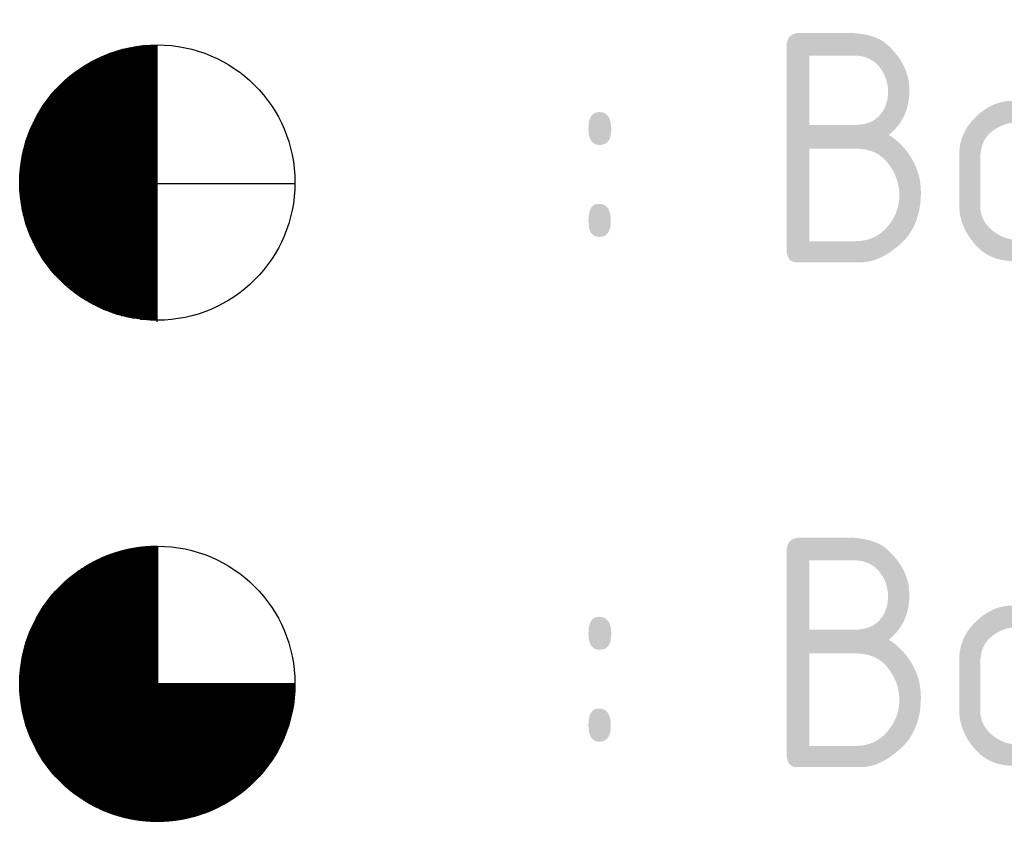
# Model space of a CAD drawing. Extents: x 158343 to 162498, y 431347 to 434500.
# Tile 12 of 220: x 160208.12 to 160218.85, y 432665.46 to 432674.45. Entities that reach past the tile are written whole.
import ezdxf

# ---------------------------------------------------------------- set-up
doc = ezdxf.new("R2010")
doc.units = 0
doc.header["$LTSCALE"] = 10
doc.header["$MEASUREMENT"] = 0
doc.layers.get('0').update_dxf_attribs({"color": 1, "linetype": 'CONTINUOUS'})
doc.layers.add('BORINGEN-WATERBODEM', color=5, linetype='CONTINUOUS')
doc.layers.add('LEGENDA', color=7, linetype='CONTINUOUS')
doc.styles.add('ISO', font='isocp.shx')
doc.styles.add('ROMAND', font='ROMAND.shx', dxfattribs={"height": 1})

# ---------------------------------------------------------------- blocks, each defined once
blk = doc.blocks.new('boring-driekwart')
h = blk.add_hatch()
h.set_pattern_fill('ANSI37', color=256, scale=0.02, style=0)
h.set_pattern_definition([(45, (-9.739525, 1.0188128), (-0.00176776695, 0.00176776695), []), (135, (-9.739525, 1.0188128), (-0.00176776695, -0.00176776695), [])])
h.paths.add_polyline_path([(0, 0), (0, 1.5, 0.414214), (-1.5, 0)])
h.paths.add_polyline_path([(0, 0), (-1.5, 0, 0.414214), (0, -1.5)])
h.paths.add_polyline_path([(0, 0), (0, -1.5, 0.414214), (1.5, 0)])
for p, q in [((0, 1.5), (0, -1.5)), ((1.5, 0), (-1.5, 0))]:
    blk.add_line(p, q)
blk.add_circle((0, 0), 1.5)
at = {"style": 'ROMAND', "width": 1.5}
blk.add_attdef('NR?', (2.093, 2.406, 0.1), '', height=1.5, dxfattribs=at)
blk = doc.blocks.new('*X37')
at = {"color": 0}
for p, q in [((-69.557, 39.7), (-64.078, 39.7)), ((-69.556, 39.65), (-64.078, 39.65)), ((-69.555, 39.6), (-64.078, 39.6)), ((-69.553, 39.55), (-64.078, 39.55)), ((-69.551, 39.5), (-64.078, 39.5)), ((-69.55, 39.477), (-69.55, 39.712)), ((-69.549, 39.45), (-64.078, 39.45)), ((-69.546, 39.4), (-64.078, 39.4)), ((-69.5, 38.966), (-69.5, 39.712)), ((-69.45, 38.676), (-69.45, 39.712)), ((-69.4, 38.451), (-69.4, 39.712)), ((-69.35, 38.262), (-69.35, 39.712)), ((-69.3, 38.095), (-69.3, 39.712)), ((-69.25, 37.944), (-69.25, 39.712)), ((-69.2, 37.807), (-69.2, 39.712)), ((-69.15, 37.68), (-69.15, 39.712)), ((-69.1, 37.561), (-69.1, 39.712)), ((-69.05, 37.45), (-69.05, 39.712)), ((-69, 37.345), (-69, 39.712)), ((-68.95, 37.245), (-68.95, 39.712)), ((-68.9, 37.15), (-68.9, 39.712)), ((-68.85, 37.059), (-68.85, 39.712)), ((-68.8, 36.972), (-68.8, 39.712)), ((-68.75, 36.888), (-68.75, 39.712)), ((-68.7, 36.808), (-68.7, 39.712)), ((-68.65, 36.731), (-68.65, 39.712)), ((-68.6, 36.656), (-68.6, 39.712)), ((-68.55, 36.584), (-68.55, 39.712)), ((-68.5, 36.515), (-68.5, 39.712)), ((-68.45, 36.447), (-68.45, 39.712)), ((-68.4, 36.382), (-68.4, 39.712)), ((-68.35, 36.318), (-68.35, 39.712)), ((-68.3, 36.257), (-68.3, 39.712)), ((-68.25, 36.197), (-68.25, 39.712)), ((-68.2, 36.139), (-68.2, 39.712)), ((-68.15, 36.083), (-68.15, 39.712)), ((-68.1, 36.028), (-68.1, 39.712)), ((-68.05, 35.974), (-68.05, 39.712)), ((-68, 35.922), (-68, 39.712)), ((-67.95, 35.871), (-67.95, 39.712)), ((-67.9, 35.822), (-67.9, 39.712)), ((-67.85, 35.774), (-67.85, 39.712)), ((-67.8, 35.727), (-67.8, 39.712)), ((-67.75, 35.681), (-67.75, 39.712)), ((-67.7, 35.636), (-67.7, 39.712)), ((-67.65, 35.592), (-67.65, 39.712)), ((-67.6, 35.55), (-67.6, 39.712)), ((-67.55, 35.508), (-67.55, 39.712)), ((-67.5, 35.468), (-67.5, 39.712)), ((-67.45, 35.428), (-67.45, 39.712)), ((-67.4, 35.389), (-67.4, 39.712)), ((-67.35, 35.351), (-67.35, 39.712)), ((-67.3, 35.314), (-67.3, 39.712)), ((-67.25, 35.278), (-67.25, 39.712)), ((-67.2, 35.243), (-67.2, 39.712)), ((-67.15, 35.209), (-67.15, 39.712)), ((-67.1, 35.175), (-67.1, 39.712)), ((-67.05, 35.142), (-67.05, 39.712)), ((-67, 35.11), (-67, 39.712)), ((-66.95, 35.079), (-66.95, 39.712)), ((-66.9, 35.048), (-66.9, 39.712)), ((-66.85, 35.019), (-66.85, 39.712)), ((-66.8, 34.989), (-66.8, 39.712)), ((-66.75, 34.961), (-66.75, 39.712)), ((-66.7, 34.933), (-66.7, 39.712)), ((-66.65, 34.906), (-66.65, 39.712)), ((-66.6, 34.88), (-66.6, 39.712)), ((-66.55, 34.854), (-66.55, 39.712)), ((-66.5, 34.829), (-66.5, 39.712)), ((-66.45, 34.805), (-66.45, 39.712)), ((-66.4, 34.781), (-66.4, 39.712)), ((-66.35, 34.757), (-66.35, 39.712)), ((-66.3, 34.735), (-66.3, 39.712)), ((-66.25, 34.713), (-66.25, 39.712)), ((-66.2, 34.691), (-66.2, 39.712)), ((-66.15, 34.67), (-66.15, 39.712)), ((-66.1, 34.65), (-66.1, 39.712)), ((-66.05, 34.63), (-66.05, 39.712)), ((-66, 34.611), (-66, 39.712)), ((-65.95, 34.593), (-65.95, 39.712)), ((-65.9, 34.575), (-65.9, 39.712)), ((-65.85, 34.557), (-65.85, 39.712)), ((-65.8, 34.54), (-65.8, 39.712)), ((-65.75, 34.524), (-65.75, 39.712)), ((-65.7, 34.508), (-65.7, 39.712)), ((-65.65, 34.492), (-65.65, 39.712)), ((-65.6, 34.478), (-65.6, 39.712)), ((-65.55, 34.463), (-65.55, 39.712)), ((-65.5, 34.449), (-65.5, 39.712)), ((-65.45, 34.436), (-65.45, 39.712)), ((-65.4, 34.423), (-65.4, 39.712)), ((-65.35, 34.411), (-65.35, 39.712)), ((-65.3, 34.399), (-65.3, 39.712)), ((-65.25, 34.388), (-65.25, 39.712)), ((-65.2, 34.377), (-65.2, 39.712)), ((-65.15, 34.366), (-65.15, 39.712)), ((-65.1, 34.356), (-65.1, 39.712)), ((-65.05, 34.347), (-65.05, 39.712)), ((-65, 34.338), (-65, 39.712)), ((-64.95, 34.33), (-64.95, 39.712)), ((-64.9, 34.322), (-64.9, 39.712)), ((-64.85, 34.314), (-64.85, 39.712)), ((-64.8, 34.307), (-64.8, 39.712)), ((-64.75, 34.301), (-64.75, 39.712)), ((-64.7, 34.294), (-64.7, 39.712)), ((-64.65, 34.289), (-64.65, 39.712)), ((-64.6, 34.284), (-64.6, 39.712)), ((-64.55, 34.279), (-64.55, 39.712)), ((-64.5, 34.275), (-64.5, 39.712)), ((-64.45, 34.271), (-64.45, 39.712)), ((-64.4, 34.267), (-64.4, 39.712)), ((-64.35, 34.264), (-64.35, 39.712)), ((-64.3, 34.262), (-64.3, 39.712)), ((-64.25, 34.26), (-64.25, 39.712)), ((-64.2, 34.259), (-64.2, 39.712)), ((-64.15, 34.257), (-64.15, 39.712)), ((-64.1, 34.257), (-64.1, 39.712)), ((-69.542, 39.35), (-64.078, 39.35)), ((-69.538, 39.3), (-64.078, 39.3)), ((-69.534, 39.25), (-64.078, 39.25)), ((-69.529, 39.2), (-64.078, 39.2)), ((-69.524, 39.15), (-64.078, 39.15)), ((-69.518, 39.1), (-64.078, 39.1)), ((-69.512, 39.05), (-64.078, 39.05)), ((-69.505, 39), (-64.078, 39)), ((-69.498, 38.95), (-64.078, 38.95)), ((-69.49, 38.9), (-64.078, 38.9)), ((-69.482, 38.85), (-64.078, 38.85)), ((-69.473, 38.8), (-64.078, 38.8)), ((-69.464, 38.75), (-64.078, 38.75)), ((-69.455, 38.7), (-64.078, 38.7)), ((-69.445, 38.65), (-64.078, 38.65)), ((-69.434, 38.6), (-64.078, 38.6)), ((-69.423, 38.55), (-64.078, 38.55)), ((-69.412, 38.5), (-64.078, 38.5)), ((-69.4, 38.45), (-64.078, 38.45)), ((-69.387, 38.4), (-64.078, 38.4)), ((-69.374, 38.35), (-64.078, 38.35)), ((-69.361, 38.3), (-64.078, 38.3)), ((-69.347, 38.25), (-64.078, 38.25)), ((-69.332, 38.2), (-64.078, 38.2)), ((-69.317, 38.15), (-64.078, 38.15)), ((-69.302, 38.1), (-64.078, 38.1)), ((-69.286, 38.05), (-64.078, 38.05)), ((-69.269, 38), (-64.078, 38)), ((-69.252, 37.95), (-64.078, 37.95)), ((-69.234, 37.9), (-64.078, 37.9)), ((-69.216, 37.85), (-64.078, 37.85)), ((-69.197, 37.8), (-64.078, 37.8)), ((-69.178, 37.75), (-64.078, 37.75)), ((-69.158, 37.7), (-64.078, 37.7)), ((-69.138, 37.65), (-64.078, 37.65)), ((-69.117, 37.6), (-64.078, 37.6)), ((-69.095, 37.55), (-64.078, 37.55)), ((-69.073, 37.5), (-64.078, 37.5)), ((-69.05, 37.45), (-64.078, 37.45)), ((-69.027, 37.4), (-64.078, 37.4)), ((-69.003, 37.35), (-64.078, 37.35)), ((-68.978, 37.3), (-64.078, 37.3)), ((-68.953, 37.25), (-64.078, 37.25)), ((-68.927, 37.2), (-64.078, 37.2)), ((-68.9, 37.15), (-64.078, 37.15)), ((-68.873, 37.1), (-64.078, 37.1)), ((-68.845, 37.05), (-64.078, 37.05)), ((-68.816, 37), (-64.078, 37)), ((-68.787, 36.95), (-64.078, 36.95)), ((-68.757, 36.9), (-64.078, 36.9)), ((-68.726, 36.85), (-64.078, 36.85)), ((-68.695, 36.8), (-64.078, 36.8)), ((-68.663, 36.75), (-64.078, 36.75)), ((-68.63, 36.7), (-64.078, 36.7)), ((-68.596, 36.65), (-64.078, 36.65)), ((-68.561, 36.6), (-64.078, 36.6)), ((-68.526, 36.55), (-64.078, 36.55)), ((-68.489, 36.5), (-64.078, 36.5)), ((-68.452, 36.45), (-64.078, 36.45)), ((-68.414, 36.4), (-64.078, 36.4)), ((-68.375, 36.35), (-64.078, 36.35)), ((-68.335, 36.3), (-64.078, 36.3)), ((-68.294, 36.25), (-64.078, 36.25)), ((-68.252, 36.2), (-64.078, 36.2)), ((-68.209, 36.15), (-64.078, 36.15)), ((-68.165, 36.1), (-64.078, 36.1)), ((-68.12, 36.05), (-64.078, 36.05)), ((-68.074, 36), (-64.078, 36)), ((-68.027, 35.95), (-64.078, 35.95)), ((-67.978, 35.9), (-64.078, 35.9)), ((-67.929, 35.85), (-64.078, 35.85)), ((-67.877, 35.8), (-64.078, 35.8)), ((-67.825, 35.75), (-64.078, 35.75)), ((-67.771, 35.7), (-64.078, 35.7)), ((-67.716, 35.65), (-64.078, 35.65)), ((-67.659, 35.6), (-64.078, 35.6)), ((-67.6, 35.55), (-64.078, 35.55)), ((-67.54, 35.5), (-64.078, 35.5)), ((-67.478, 35.45), (-64.078, 35.45)), ((-67.414, 35.4), (-64.078, 35.4)), ((-67.348, 35.35), (-64.078, 35.35)), ((-67.28, 35.3), (-64.078, 35.3)), ((-67.21, 35.25), (-64.078, 35.25)), ((-67.137, 35.2), (-64.078, 35.2)), ((-67.062, 35.15), (-64.078, 35.15)), ((-66.984, 35.1), (-64.078, 35.1)), ((-66.903, 35.05), (-64.078, 35.05)), ((-66.818, 35), (-64.078, 35)), ((-66.73, 34.95), (-64.078, 34.95)), ((-66.638, 34.9), (-64.078, 34.9)), ((-66.542, 34.85), (-64.078, 34.85)), ((-66.441, 34.8), (-64.078, 34.8)), ((-66.334, 34.75), (-64.078, 34.75)), ((-66.22, 34.7), (-64.078, 34.7)), ((-66.1, 34.65), (-64.078, 34.65)), ((-65.97, 34.6), (-64.078, 34.6)), ((-65.829, 34.55), (-64.078, 34.55)), ((-65.675, 34.5), (-64.078, 34.5)), ((-65.502, 34.45), (-64.078, 34.45)), ((-65.304, 34.4), (-64.078, 34.4)), ((-65.066, 34.35), (-64.078, 34.35)), ((-64.746, 34.3), (-64.078, 34.3))]:
    blk.add_line(p, q, dxfattribs=at)
blk = doc.blocks.new('*X36')
at = {"color": 0}
for p, q in [((-65.05, 78.784), (-65.05, 84.239)), ((-65, 78.784), (-65, 84.247)), ((-64.985, 84.25), (-64.078, 84.25)), ((-64.95, 78.784), (-64.95, 84.256)), ((-64.9, 78.784), (-64.9, 84.264)), ((-64.85, 78.784), (-64.85, 84.271)), ((-64.8, 78.784), (-64.8, 84.279)), ((-64.75, 78.784), (-64.75, 84.285)), ((-64.7, 78.784), (-64.7, 84.291)), ((-64.65, 78.784), (-64.65, 84.297)), ((-64.62, 84.3), (-64.078, 84.3)), ((-64.6, 78.784), (-64.6, 84.302)), ((-64.55, 78.784), (-64.55, 84.307)), ((-64.5, 78.784), (-64.5, 84.311)), ((-64.45, 78.784), (-64.45, 84.315)), ((-64.4, 78.784), (-64.4, 84.318)), ((-64.35, 78.784), (-64.35, 84.321)), ((-64.3, 78.784), (-64.3, 84.324)), ((-64.25, 78.784), (-64.25, 84.326)), ((-64.2, 78.784), (-64.2, 84.327)), ((-64.15, 78.784), (-64.15, 84.328)), ((-64.1, 78.784), (-64.1, 84.329)), ((-66.302, 83.85), (-64.078, 83.85)), ((-66.3, 78.784), (-66.3, 83.851)), ((-66.25, 78.784), (-66.25, 83.873)), ((-66.2, 78.784), (-66.2, 83.894)), ((-66.186, 83.9), (-64.078, 83.9)), ((-66.15, 78.784), (-66.15, 83.915)), ((-66.1, 78.784), (-66.1, 83.935)), ((-66.063, 83.95), (-64.078, 83.95)), ((-66.05, 78.784), (-66.05, 83.955)), ((-66, 78.784), (-66, 83.974)), ((-65.95, 78.784), (-65.95, 83.993)), ((-65.931, 84), (-64.078, 84)), ((-65.9, 78.784), (-65.9, 84.011)), ((-65.85, 78.784), (-65.85, 84.028)), ((-65.8, 78.784), (-65.8, 84.045)), ((-65.786, 84.05), (-64.078, 84.05)), ((-65.75, 78.784), (-65.75, 84.062)), ((-65.7, 78.784), (-65.7, 84.078)), ((-65.65, 78.784), (-65.65, 84.093)), ((-65.627, 84.1), (-64.078, 84.1)), ((-65.6, 78.784), (-65.6, 84.108)), ((-65.55, 78.784), (-65.55, 84.122)), ((-65.5, 78.784), (-65.5, 84.136)), ((-65.45, 78.784), (-65.45, 84.15)), ((-65.448, 84.15), (-64.078, 84.15)), ((-65.4, 78.784), (-65.4, 84.162)), ((-65.35, 78.784), (-65.35, 84.175)), ((-65.3, 78.784), (-65.3, 84.187)), ((-65.25, 78.784), (-65.25, 84.198)), ((-65.241, 84.2), (-64.078, 84.2)), ((-65.2, 78.784), (-65.2, 84.209)), ((-65.15, 78.784), (-65.15, 84.219)), ((-65.1, 78.784), (-65.1, 84.229)), ((-67.04, 83.45), (-64.078, 83.45)), ((-67, 78.784), (-67, 83.475)), ((-66.961, 83.5), (-64.078, 83.5)), ((-66.95, 78.784), (-66.95, 83.507)), ((-66.9, 78.784), (-66.9, 83.537)), ((-66.879, 83.55), (-64.078, 83.55)), ((-66.85, 78.784), (-66.85, 83.567)), ((-66.8, 78.784), (-66.8, 83.596)), ((-66.793, 83.6), (-64.078, 83.6)), ((-66.75, 78.784), (-66.75, 83.625)), ((-66.704, 83.65), (-64.078, 83.65)), ((-66.7, 78.784), (-66.7, 83.652)), ((-66.65, 78.784), (-66.65, 83.679)), ((-66.611, 83.7), (-64.078, 83.7)), ((-66.6, 78.784), (-66.6, 83.706)), ((-66.55, 78.784), (-66.55, 83.732)), ((-66.513, 83.75), (-64.078, 83.75)), ((-66.5, 78.784), (-66.5, 83.757)), ((-66.45, 78.784), (-66.45, 83.781)), ((-66.41, 83.8), (-64.078, 83.8)), ((-66.4, 78.784), (-66.4, 83.805)), ((-66.35, 78.784), (-66.35, 83.828)), ((-67.55, 78.784), (-67.55, 83.077)), ((-67.522, 83.1), (-64.078, 83.1)), ((-67.5, 78.784), (-67.5, 83.118)), ((-67.46, 83.15), (-64.078, 83.15)), ((-67.45, 78.784), (-67.45, 83.158)), ((-67.4, 78.784), (-67.4, 83.196)), ((-67.395, 83.2), (-64.078, 83.2)), ((-67.35, 78.784), (-67.35, 83.234)), ((-67.329, 83.25), (-64.078, 83.25)), ((-67.3, 78.784), (-67.3, 83.271)), ((-67.26, 83.3), (-64.078, 83.3)), ((-67.25, 78.784), (-67.25, 83.307)), ((-67.2, 78.784), (-67.2, 83.342)), ((-67.189, 83.35), (-64.078, 83.35)), ((-67.15, 78.784), (-67.15, 83.377)), ((-67.116, 83.4), (-64.078, 83.4)), ((-67.1, 78.784), (-67.1, 83.41)), ((-67.05, 78.784), (-67.05, 83.443)), ((-68, 78.784), (-68, 82.663)), ((-67.964, 82.7), (-64.078, 82.7)), ((-67.95, 78.784), (-67.95, 82.714)), ((-67.914, 82.75), (-64.078, 82.75)), ((-67.9, 78.784), (-67.9, 82.764)), ((-67.862, 82.8), (-64.078, 82.8)), ((-67.85, 78.784), (-67.85, 82.812)), ((-67.81, 82.85), (-64.078, 82.85)), ((-67.8, 78.784), (-67.8, 82.859)), ((-67.755, 82.9), (-64.078, 82.9)), ((-67.75, 78.784), (-67.75, 82.905)), ((-67.7, 78.784), (-67.7, 82.95)), ((-67.699, 82.95), (-64.078, 82.95)), ((-67.65, 78.784), (-67.65, 82.993)), ((-67.642, 83), (-64.078, 83)), ((-67.6, 78.784), (-67.6, 83.036)), ((-67.583, 83.05), (-64.078, 83.05)), ((-68.323, 82.3), (-64.078, 82.3)), ((-68.3, 78.784), (-68.3, 82.329)), ((-68.282, 82.35), (-64.078, 82.35)), ((-68.25, 78.784), (-68.25, 82.388)), ((-68.24, 82.4), (-64.078, 82.4)), ((-68.2, 78.784), (-68.2, 82.446)), ((-68.197, 82.45), (-64.078, 82.45)), ((-68.153, 82.5), (-64.078, 82.5)), ((-68.15, 78.784), (-68.15, 82.503)), ((-68.107, 82.55), (-64.078, 82.55)), ((-68.1, 78.784), (-68.1, 82.558)), ((-68.061, 82.6), (-64.078, 82.6)), ((-68.05, 78.784), (-68.05, 82.611)), ((-68.013, 82.65), (-64.078, 82.65)), ((-68.62, 81.9), (-64.078, 81.9)), ((-68.6, 78.784), (-68.6, 81.929)), ((-68.586, 81.95), (-64.078, 81.95)), ((-68.551, 82), (-64.078, 82)), ((-68.55, 78.784), (-68.55, 82.001)), ((-68.515, 82.05), (-64.078, 82.05)), ((-68.5, 78.784), (-68.5, 82.071)), ((-68.479, 82.1), (-64.078, 82.1)), ((-68.45, 78.784), (-68.45, 82.138)), ((-68.441, 82.15), (-64.078, 82.15)), ((-68.403, 82.2), (-64.078, 82.2)), ((-68.4, 78.784), (-68.4, 82.204)), ((-68.364, 82.25), (-64.078, 82.25)), ((-68.35, 78.784), (-68.35, 82.267)), ((-68.865, 81.5), (-64.078, 81.5)), ((-68.85, 78.784), (-68.85, 81.527)), ((-68.837, 81.55), (-64.078, 81.55)), ((-68.808, 81.6), (-64.078, 81.6)), ((-68.8, 78.784), (-68.8, 81.614)), ((-68.779, 81.65), (-64.078, 81.65)), ((-68.75, 78.784), (-68.75, 81.697)), ((-68.748, 81.7), (-64.078, 81.7)), ((-68.717, 81.75), (-64.078, 81.75)), ((-68.7, 78.784), (-68.7, 81.777)), ((-68.686, 81.8), (-64.078, 81.8)), ((-68.653, 81.85), (-64.078, 81.85)), ((-68.65, 78.784), (-68.65, 81.855)), ((-69.066, 81.1), (-64.078, 81.1)), ((-69.05, 78.784), (-69.05, 81.136)), ((-69.043, 81.15), (-64.078, 81.15)), ((-69.02, 81.2), (-64.078, 81.2)), ((-69, 78.784), (-69, 81.241)), ((-68.996, 81.25), (-64.078, 81.25)), ((-68.971, 81.3), (-64.078, 81.3)), ((-68.95, 78.784), (-68.95, 81.341)), ((-68.945, 81.35), (-64.078, 81.35)), ((-68.919, 81.4), (-64.078, 81.4)), ((-68.9, 78.784), (-68.9, 81.436)), ((-68.892, 81.45), (-64.078, 81.45)), ((-69.229, 80.7), (-64.078, 80.7)), ((-69.211, 80.75), (-64.078, 80.75)), ((-69.2, 78.784), (-69.2, 80.778)), ((-69.192, 80.8), (-64.078, 80.8)), ((-69.172, 80.85), (-64.078, 80.85)), ((-69.152, 80.9), (-64.078, 80.9)), ((-69.15, 78.784), (-69.15, 80.906)), ((-69.132, 80.95), (-64.078, 80.95)), ((-69.11, 81), (-64.078, 81)), ((-69.1, 78.784), (-69.1, 81.024)), ((-69.089, 81.05), (-64.078, 81.05)), ((-69.35, 78.784), (-69.35, 80.324)), ((-69.343, 80.35), (-64.078, 80.35)), ((-69.328, 80.4), (-64.078, 80.4)), ((-69.313, 80.45), (-64.078, 80.45)), ((-69.3, 78.784), (-69.3, 80.491)), ((-69.297, 80.5), (-64.078, 80.5)), ((-69.281, 80.55), (-64.078, 80.55)), ((-69.264, 80.6), (-64.078, 80.6)), ((-69.25, 78.784), (-69.25, 80.641)), ((-69.247, 80.65), (-64.078, 80.65)), ((-69.45, 78.784), (-69.45, 79.909)), ((-69.442, 79.95), (-64.078, 79.95)), ((-69.431, 80), (-64.078, 80)), ((-69.42, 80.05), (-64.078, 80.05)), ((-69.408, 80.1), (-64.078, 80.1)), ((-69.4, 78.784), (-69.4, 80.134)), ((-69.396, 80.15), (-64.078, 80.15)), ((-69.383, 80.2), (-64.078, 80.2)), ((-69.37, 80.25), (-64.078, 80.25)), ((-69.357, 80.3), (-64.078, 80.3)), ((-69.51, 79.55), (-64.078, 79.55)), ((-69.503, 79.6), (-64.078, 79.6)), ((-69.5, 78.784), (-69.5, 79.62)), ((-69.495, 79.65), (-64.078, 79.65)), ((-69.488, 79.7), (-64.078, 79.7)), ((-69.479, 79.75), (-64.078, 79.75)), ((-69.471, 79.8), (-64.078, 79.8)), ((-69.462, 79.85), (-64.078, 79.85)), ((-69.452, 79.9), (-64.078, 79.9)), ((-69.548, 79.15), (-64.078, 79.15)), ((-69.545, 79.2), (-64.078, 79.2)), ((-69.541, 79.25), (-64.078, 79.25)), ((-69.537, 79.3), (-64.078, 79.3)), ((-69.532, 79.35), (-64.078, 79.35)), ((-69.527, 79.4), (-64.078, 79.4)), ((-69.522, 79.45), (-64.078, 79.45)), ((-69.516, 79.5), (-64.078, 79.5)), ((-69.557, 78.9), (-64.078, 78.9)), ((-69.557, 78.85), (-64.078, 78.85)), ((-69.557, 78.8), (-64.078, 78.8)), ((-69.556, 78.95), (-64.078, 78.95)), ((-69.554, 79), (-64.078, 79)), ((-69.553, 79.05), (-64.078, 79.05)), ((-69.55, 78.784), (-69.55, 79.109)), ((-69.55, 79.1), (-64.078, 79.1))]:
    blk.add_line(p, q, dxfattribs=at)
blk = doc.blocks.new('boring-half')
for points in [[(0, 1.468), (0, -1.544)], [(-1.496, -0.038), (1.496, -0.038)]]:
    blk.add_lwpolyline(points)
blk.add_circle((0.006, -0.026), 1.5)
at = {"xscale": 0.2727205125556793, "yscale": 0.2727205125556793, "zscale": 0.2727205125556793}
for name, p in [('*X36', (17.475, -21.524)), ('*X37', (17.475, -10.868))]:
    blk.add_blockref(name, p, dxfattribs=at)
at = {"style": 'ROMAND', "width": 1.5}
blk.add_attdef('NR?', (1.957, 2.023, 0.1), '', height=1.5, dxfattribs=at)

msp = doc.modelspace()

# ---------------------------------------------------------------- block references
at = {"layer": 'BORINGEN-WATERBODEM', "linetype": 'Continuous'}
for name, p in [('boring-half', (160209.614, 432672.706)), ('boring-driekwart', (160209.62, 432667.218))]:
    msp.add_blockref(name, p, dxfattribs=at)

# ---------------------------------------------------------------- texts
at = {"layer": 'LEGENDA', "style": 'ISO'}
for s, p in [(': Boring tot ca. 1,0m -mv.', (160214.079, 432671.811)), (': Boring tot ca. 2,0m -mv.', (160214.079, 432666.311))]:
    msp.add_text(s, height=2.5, dxfattribs=at).set_placement(p)

doc.saveas('drawing.dxf')
